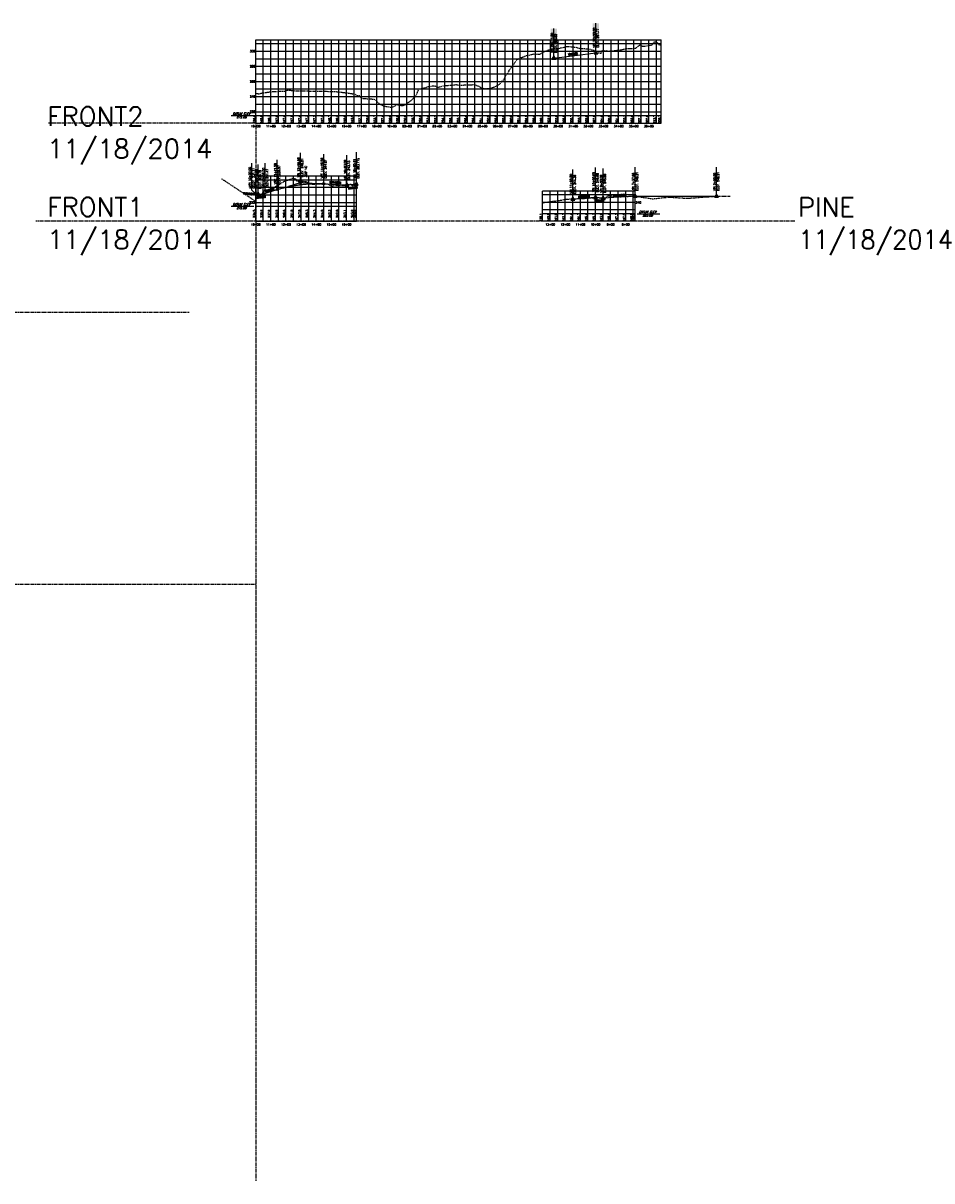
# Model space of a CAD drawing. Extents: x 114466 to 237039, y 16086 to 93345.
# Tile 67 of 81: x 222998 to 229009, y 27990 to 35646. Entities that reach past the tile are written whole.
import ezdxf
from ezdxf.enums import TextEntityAlignment as Align

# ---------------------------------------------------------------- set-up
doc = ezdxf.new("R2010")
doc.units = 0
doc.header["$LTSCALE"] = 50
doc.header["$MEASUREMENT"] = 0
doc.linetypes.add('HIDDEN_050%', pattern=[0.1875, 0.125, -0.0625])
doc.layers.get('0').update_dxf_attribs({"color": 1})
doc.layers.add('_CAB-PROF-TXT', color=31, linetype='HIDDEN_050%', plot=False)
for name, color, linetype in [('FRONT1-PBASE', 7, 'Continuous'), ('FRONT1-PEGC', 1, 'HIDDEN_050%'), ('FRONT1-PEGCT', 7, 'Continuous'), ('FRONT1-PFGC', 4, 'Continuous'), ('FRONT1-PFGCT', 5, 'Continuous'), ('FRONT1-PFGCT-B', 3, 'Continuous'), ('FRONT1-PGRID', 251, 'Continuous'), ('FRONT1-PGRIDT', 7, 'Continuous'), ('FRONT1-PVGRID', 7, 'Continuous'), ('FRONT2-PBASE', 101, 'Continuous'), ('FRONT2-PEGC', 1, 'HIDDEN_050%'), ('FRONT2-PEGCT', 101, 'Continuous'), ('FRONT2-PFGC', 4, 'Continuous'), ('FRONT2-PFGCT', 5, 'Continuous'), ('FRONT2-PFGCT-B', 3, 'Continuous'), ('FRONT2-PGRID', 251, 'Continuous'), ('FRONT2-PGRIDT', 101, 'Continuous'), ('FRONT2-PVGRID', 7, 'Continuous'), ('PINE-PBASE', 7, 'Continuous'), ('PINE-PEGC', 1, 'HIDDEN_050%'), ('PINE-PEGCT', 7, 'Continuous'), ('PINE-PFGC', 4, 'Continuous'), ('PINE-PFGCT', 15, 'Continuous'), ('PINE-PFGCT-B', 3, 'Continuous'), ('PINE-PGRID', 251, 'Continuous'), ('PINE-PGRIDT', 7, 'Continuous'), ('PINE-PVGRID', 7, 'Continuous')]:
    doc.layers.add(name, color=color, linetype=linetype)
doc.styles.add('C10O', font='complex', dxfattribs={"oblique": 20, "height": 4.167})
doc.styles.add('L140', font='ROMANSM.shx', dxfattribs={"height": 14})

# ---------------------------------------------------------------- blocks, each defined once
blk = doc.blocks.new('datum')
blk.add_line((-1.625, 0), (-0.125, 0))
at = {"style": 'C10O', "oblique": 20}
blk.add_text('DATUM ELEV', height=0.1389, dxfattribs=at).set_placement((-0.9375, 0.05), align=Align.CENTER)
blk.add_attdef('DATUM', text='', height=0.1389, dxfattribs=at).set_placement((-0.9375, -0.18889), align=Align.CENTER)
blk = doc.blocks.new('crv_tri')
for points in [[(0.125, -0.072), (0, 0.144), (-0.125, -0.072)], [(-0.125, -0.072), (0.125, -0.072), (0, 0.144)]]:
    blk.add_hatch(color=155).paths.add_polyline_path(points)
for p, q in [((0, 0.144), (-0.125, -0.072)), ((0.125, -0.072), (0, 0.144)), ((-0.125, -0.072), (0.125, -0.072))]:
    blk.add_line(p, q)
at = {"flags": 128}
for points in [[(0, 0.144), (-0.125, -0.072), (0.125, -0.072)], [(-0.125, -0.072), (0.125, -0.072), (0, 0.144)]]:
    blk.add_lwpolyline(points, close=True, dxfattribs=at)
blk.add_circle((0, 0), 0.025)
blk.add_circle((0, 0), 0.025)
blk.add_circle((0, 0), 0.025)
blk = doc.blocks.new('CRV_CIR')
at = {"color": 155, "const_width": 0.063, "flags": 128}
blk.add_lwpolyline([(-0.0315, 0, 1), (0.0315, 0, 1)], format="xyb", close=True, dxfattribs=at)
for radius in [0.07, 0.0187]:
    blk.add_circle((0, 0), radius)

msp = doc.modelspace()

# ---------------------------------------------------------------- linework, layer by layer
at = {"layer": '_CAB-PROF-TXT'}
for p, q in [((224536.91574, 35037.63578), (224536.91574, 27990.0786)), ((224536.91574, 34985.7308), (223165.33261, 34985.7308)), ((224536.91574, 34466.2808), (224310.09084, 34617.23873)), ((226880.95209, 34335.7308), (223081.63477, 34335.7308)), ((224536.91574, 34335.7308), (223165.33261, 34335.7308)), ((228103.40318, 34335.7308), (227046.80484, 34335.7308)), ((221314.3069, 33735.7308), (224098.05388, 33735.7308)), ((221314.3069, 31935.7308), (224536.91574, 31935.7308))]:
    msp.add_line(p, q, dxfattribs=at)
at = {"layer": 'FRONT1-PBASE'}
for p, q in [((224536.91574, 34335.7308), (224536.91574, 34435.7308)), ((224536.91574, 34435.7308), (225202.52328, 34435.7308)), ((224586.91574, 34335.7308), (224586.91574, 34435.7308)), ((224636.91574, 34335.7308), (224636.91574, 34435.7308)), ((224686.91574, 34335.7308), (224686.91574, 34435.7308)), ((224736.91574, 34335.7308), (224736.91574, 34435.7308)), ((224786.91574, 34335.7308), (224786.91574, 34435.7308)), ((224836.91574, 34335.7308), (224836.91574, 34435.7308)), ((224886.91574, 34335.7308), (224886.91574, 34435.7308)), ((224936.91574, 34335.7308), (224936.91574, 34435.7308)), ((224986.91574, 34335.7308), (224986.91574, 34435.7308)), ((225036.91574, 34335.7308), (225036.91574, 34435.7308)), ((225086.91574, 34335.7308), (225086.91574, 34435.7308)), ((225136.91574, 34335.7308), (225136.91574, 34435.7308)), ((225186.91574, 34335.7308), (225186.91574, 34435.7308)), ((225202.52328, 34335.7308), (225202.52328, 34435.7308)), ((224536.91574, 34335.7308), (225202.52328, 34335.7308))]:
    msp.add_line(p, q, dxfattribs=at)
at = {"layer": 'FRONT1-PEGC', "flags": 128}
msp.add_lwpolyline([(224536.91574, 34533.28216), (224540.3294, 34532.45246), (224542.03653, 34529.89087), (224552.08838, 34510.48125), (224556.61525, 34510.64905), (224560.35652, 34511.13012), (224581.06557, 34513.1724), (224598.83287, 34519.74107), (224599.87872, 34520.14944), (224601.49946, 34520.96604), (224627.63849, 34547.45039), (224635.5415, 34549.43483), (224654.07753, 34559.19041), (224680.63319, 34571.27541), (224696.39483, 34581.27264), (224723.15803, 34597.9681), (224729.43871, 34601.89779), (224731.92215, 34602.23519), (224746.59735, 34607.09658), (224778.16777, 34619.86593), (224796.77285, 34617.62589), (224797.36924, 34617.72266), (224797.84409, 34617.07247), (224807.4419, 34603.79888), (224810.85799, 34602.85253), (224823.66497, 34600.43366), (224830.56389, 34600.00306), (224842.89975, 34599.84456), (224856.85592, 34600.124), (224870.4801, 34597.88476), (224874.56098, 34597.45182), (224885.3118, 34588.21055), (224886.00688, 34587.54241), (224895.76912, 34584.65582), (224904.02728, 34582.44489), (224924.03247, 34581.16646), (224927.9652, 34581.27013), (224947.86945, 34583.43879), (224964.26505, 34583.95223), (225008.1651, 34583.64738), (225011.22168, 34583.45188), (225015.37338, 34581.22488), (225026.16032, 34575.06383), (225029.43475, 34572.54858), (225046.74032, 34570.26941), (225049.20064, 34570.75965), (225074.68108, 34573.29372), (225084.38699, 34573.51633), (225116.15833, 34573.3121), (225126.1509, 34573.16818), (225152.11044, 34580.0389), (225165.90383, 34581.22766), (225166.77889, 34581.13009), (225172.45121, 34572.14176), (225172.74731, 34571.53909), (225176.59183, 34572.27453), (225176.59526, 34572.27358), (225177.33046, 34572.89669), (225185.80215, 34580.0542), (225186.13096, 34580.31034), (225186.71092, 34580.40905), (225199.37594, 34583.00316), (225202.52228, 34582.64064)], dxfattribs=at)
at = {"layer": 'FRONT1-PFGC'}
for p, q in [((224586.91574, 34518.0808), (224678.50068, 34545.55628)), ((224986.50068, 34584.05628), (225139.91574, 34576.38553)), ((225139.91574, 34576.38553), (225202.52328, 34582.64628)), ((224536.91574, 34516.2808), (224552.91574, 34514.6808)), ((224552.91574, 34514.6808), (224586.91574, 34518.0808))]:
    msp.add_line(p, q, dxfattribs=at)
msp.add_lwpolyline([(224678.50068, 34545.55628), (224683.31318, 34546.98687), (224688.12568, 34548.39114), (224692.93818, 34549.7691), (224697.75068, 34551.12073), (224702.56318, 34552.44605), (224707.37568, 34553.74505), (224712.18818, 34555.01773), (224717.00068, 34556.26409), (224721.81318, 34557.48414), (224726.62568, 34558.67786), (224731.43818, 34559.84527), (224736.25068, 34560.98636), (224741.06318, 34562.10113), (224745.87568, 34563.18958), (224750.68818, 34564.25171), (224755.50068, 34565.28753), (224760.31318, 34566.29703), (224765.12568, 34567.28021), (224769.93818, 34568.23707), (224774.75068, 34569.16761), (224779.56318, 34570.07183), (224784.37568, 34570.94974), (224789.18818, 34571.80132), (224794.00068, 34572.62659), (224798.81318, 34573.42554), (224803.62568, 34574.19817), (224808.43818, 34574.94449), (224813.25068, 34575.66448), (224818.06318, 34576.35816), (224822.87568, 34577.02552), (224827.68818, 34577.66656), (224832.50068, 34578.28128), (224837.31318, 34578.86968), (224842.12568, 34579.43177), (224846.93818, 34579.96754), (224851.75068, 34580.47698), (224856.56318, 34580.96011), (224861.37568, 34581.41692), (224866.18818, 34581.84742), (224871.00068, 34582.25159), (224875.81318, 34582.62945), (224880.62568, 34582.98099), (224885.43818, 34583.30621), (224890.25068, 34583.60511), (224895.06318, 34583.87769), (224899.87568, 34584.12396), (224904.68818, 34584.3439), (224909.50068, 34584.53753), (224914.31318, 34584.70484), (224919.12568, 34584.84583), (224923.93818, 34584.9605), (224928.75068, 34585.04886), (224933.56318, 34585.11089), (224938.37568, 34585.14661), (224943.18818, 34585.15601), (224948.00068, 34585.13909), (224952.81318, 34585.09586), (224957.62568, 34585.0263), (224962.43818, 34584.93043), (224967.25068, 34584.80823), (224972.06318, 34584.65972), (224976.87568, 34584.48489), (224981.68818, 34584.28375), (224986.50068, 34584.05628)], dxfattribs=at)
at = {"layer": 'FRONT1-PFGCT'}
for p, q in [((224832.50068, 34591.75628), (224832.50068, 34788.25628)), ((224986.50068, 34584.05628), (224986.50068, 34780.55628)), ((225139.91574, 34576.38553), (225139.91574, 34772.88553)), ((225202.52328, 34582.64628), (225202.52328, 34793.92817)), ((224552.91574, 34514.6808), (224552.91574, 34711.1808)), ((224678.50068, 34545.55628), (224678.50068, 34742.05628))]:
    msp.add_line(p, q, dxfattribs=at)
for points in [[(224536.91574, 34516.2808), (224509.9632, 34542.3335), (224509.9632, 34720.79287)], [(224586.91574, 34518.0808), (224600.05717, 34549.02498), (224600.05717, 34719.16232)]]:
    msp.add_lwpolyline(points, dxfattribs=at)
at = {"layer": 'FRONT1-PFGCT', "color": 155}
for points in [[(224451.43374, 34513.23866), (224453.10717, 34529.95511), (224530.50519, 34505.32305), (224532.17862, 34522.0395)], [(224600.00177, 34525.76466), (224595.17412, 34541.85608), (224663.34577, 34544.76877), (224658.51811, 34560.86019)], [(225023.70427, 34585.80356), (225024.54447, 34602.58253), (225103.07149, 34581.82928), (225103.91169, 34598.60825)], [(225147.20497, 34545.19954), (225145.53154, 34561.91599), (225213.0094, 34551.78703), (225211.33597, 34568.50348)], [(224539.7954, 34483.75564), (224538.12197, 34500.47209), (224605.59983, 34490.34313), (224603.92639, 34507.05958)]]:
    msp.add_solid(points, dxfattribs=at)
at = {"layer": 'FRONT1-PFGCT-B'}
for p, q in [((224755.50068, 34568.65628), (224832.50068, 34591.75628)), ((224832.50068, 34591.75628), (224909.50068, 34587.90628))]:
    msp.add_line(p, q, dxfattribs=at)
at = {"layer": 'FRONT1-PGRID'}
for p, q in [((224536.91574, 34435.7308), (224536.91574, 34635.7308)), ((224536.91574, 34635.7308), (225202.52328, 34635.7308)), ((224536.91574, 34610.7308), (225202.52328, 34610.7308)), ((224586.91574, 34435.7308), (224586.91574, 34635.7308)), ((224636.91574, 34435.7308), (224636.91574, 34635.7308)), ((224686.91574, 34435.7308), (224686.91574, 34635.7308)), ((224736.91574, 34435.7308), (224736.91574, 34635.7308)), ((224786.91574, 34435.7308), (224786.91574, 34635.7308)), ((224836.91574, 34435.7308), (224836.91574, 34635.7308)), ((224886.91574, 34435.7308), (224886.91574, 34635.7308)), ((224936.91574, 34435.7308), (224936.91574, 34635.7308)), ((224986.91574, 34435.7308), (224986.91574, 34635.7308)), ((225036.91574, 34435.7308), (225036.91574, 34635.7308)), ((225086.91574, 34435.7308), (225086.91574, 34635.7308)), ((225136.91574, 34435.7308), (225136.91574, 34635.7308)), ((225186.91574, 34435.7308), (225186.91574, 34635.7308)), ((225202.52328, 34435.7308), (225202.52328, 34635.7308)), ((224536.91574, 34560.7308), (225202.52328, 34560.7308)), ((224536.91574, 34510.7308), (225202.52328, 34510.7308)), ((224536.91574, 34460.7308), (225202.52328, 34460.7308))]:
    msp.add_line(p, q, dxfattribs=at)
at = {"layer": 'FRONT1-PVGRID'}
for p, q in [((224786.91574, 34435.7308), (224786.91574, 34618.81268)), ((224536.91574, 34435.7308), (224536.91574, 34533.28216)), ((224636.91574, 34435.7308), (224636.91574, 34550.15809)), ((224686.91574, 34435.7308), (224686.91574, 34575.26028)), ((224736.91574, 34435.7308), (224736.91574, 34603.88939)), ((224836.91574, 34435.7308), (224836.91574, 34599.92144)), ((224886.91574, 34435.7308), (224886.91574, 34587.27367)), ((224936.91574, 34435.7308), (224936.91574, 34582.24533)), ((224986.91574, 34435.7308), (224986.91574, 34583.79494)), ((225036.91574, 34435.7308), (225036.91574, 34571.56333)), ((225086.91574, 34435.7308), (225086.91574, 34573.50008)), ((225136.91574, 34435.7308), (225136.91574, 34576.01731)), ((225186.91574, 34435.7308), (225186.91574, 34580.451)), ((225202.52328, 34435.7308), (225202.52328, 34582.64628)), ((224586.91574, 34435.7308), (224586.91574, 34515.33524))]:
    msp.add_line(p, q, dxfattribs=at)
at = {"layer": 'FRONT2-PBASE'}
for p, q in [((224536.91574, 34985.7308), (224536.91574, 35035.7308)), ((224536.91574, 35035.7308), (227218.18886, 35035.7308)), ((224586.91574, 34985.7308), (224586.91574, 35035.7308)), ((224636.91574, 34985.7308), (224636.91574, 35035.7308)), ((224686.91574, 34985.7308), (224686.91574, 35035.7308)), ((224736.91574, 34985.7308), (224736.91574, 35035.7308)), ((224786.91574, 34985.7308), (224786.91574, 35035.7308)), ((224836.91574, 34985.7308), (224836.91574, 35035.7308)), ((224886.91574, 34985.7308), (224886.91574, 35035.7308)), ((224936.91574, 34985.7308), (224936.91574, 35035.7308)), ((224986.91574, 34985.7308), (224986.91574, 35035.7308)), ((225036.91574, 34985.7308), (225036.91574, 35035.7308)), ((225086.91574, 34985.7308), (225086.91574, 35035.7308)), ((225136.91574, 34985.7308), (225136.91574, 35035.7308)), ((225186.91574, 34985.7308), (225186.91574, 35035.7308)), ((225236.91574, 34985.7308), (225236.91574, 35035.7308)), ((225286.91574, 34985.7308), (225286.91574, 35035.7308)), ((225336.91574, 34985.7308), (225336.91574, 35035.7308)), ((225386.91574, 34985.7308), (225386.91574, 35035.7308)), ((225436.91574, 34985.7308), (225436.91574, 35035.7308)), ((225486.91574, 34985.7308), (225486.91574, 35035.7308)), ((225536.91574, 34985.7308), (225536.91574, 35035.7308)), ((225586.91574, 34985.7308), (225586.91574, 35035.7308)), ((225636.91574, 34985.7308), (225636.91574, 35035.7308)), ((225686.91574, 34985.7308), (225686.91574, 35035.7308)), ((225736.91574, 34985.7308), (225736.91574, 35035.7308)), ((225786.91574, 34985.7308), (225786.91574, 35035.7308)), ((225836.91574, 34985.7308), (225836.91574, 35035.7308)), ((225886.91574, 34985.7308), (225886.91574, 35035.7308)), ((225936.91574, 34985.7308), (225936.91574, 35035.7308)), ((225986.91574, 34985.7308), (225986.91574, 35035.7308)), ((226036.91574, 34985.7308), (226036.91574, 35035.7308)), ((226086.91574, 34985.7308), (226086.91574, 35035.7308)), ((226136.91574, 34985.7308), (226136.91574, 35035.7308)), ((226186.91574, 34985.7308), (226186.91574, 35035.7308)), ((226236.91574, 34985.7308), (226236.91574, 35035.7308)), ((226286.91574, 34985.7308), (226286.91574, 35035.7308)), ((226336.91574, 34985.7308), (226336.91574, 35035.7308)), ((226386.91574, 34985.7308), (226386.91574, 35035.7308)), ((226436.91574, 34985.7308), (226436.91574, 35035.7308)), ((226486.91574, 34985.7308), (226486.91574, 35035.7308)), ((226536.91574, 34985.7308), (226536.91574, 35035.7308)), ((226586.91574, 34985.7308), (226586.91574, 35035.7308)), ((226636.91574, 34985.7308), (226636.91574, 35035.7308)), ((226686.91574, 34985.7308), (226686.91574, 35035.7308)), ((226736.91574, 34985.7308), (226736.91574, 35035.7308)), ((226786.91574, 34985.7308), (226786.91574, 35035.7308)), ((226836.91574, 34985.7308), (226836.91574, 35035.7308)), ((226886.91574, 34985.7308), (226886.91574, 35035.7308)), ((226936.91574, 34985.7308), (226936.91574, 35035.7308)), ((226986.91574, 34985.7308), (226986.91574, 35035.7308)), ((227036.91574, 34985.7308), (227036.91574, 35035.7308)), ((227086.91574, 34985.7308), (227086.91574, 35035.7308)), ((227136.91574, 34985.7308), (227136.91574, 35035.7308)), ((227186.91574, 34985.7308), (227186.91574, 35035.7308)), ((227218.18886, 34985.7308), (227218.18886, 35035.7308)), ((224536.91574, 34985.7308), (227218.18886, 34985.7308))]:
    msp.add_line(p, q, dxfattribs=at)
at = {"layer": 'FRONT2-PEGC', "flags": 128}
msp.add_lwpolyline([(224536.91574, 35182.64064), (224547.20221, 35181.45541), (224550.36461, 35181.0328), (224554.4322, 35176.9274), (224555.58675, 35176.14094), (224560.37533, 35179.49506), (224570.15689, 35181.87229), (224577.04907, 35183.48187), (224581.3411, 35184.91755), (224606.8063, 35188.45268), (224612.78093, 35189.20991), (224647.41769, 35193.48623), (224651.766, 35193.95238), (224656.6181, 35193.73395), (224689.61452, 35195.79545), (224698.2286, 35195.74991), (224728.76334, 35195.49099), (224732.83151, 35195.36659), (224733.95077, 35195.55804), (224734.5937, 35195.80681), (224736.97988, 35197.59185), (224744.35878, 35203.05431), (224746.35244, 35203.07216), (224764.96211, 35202.10725), (224766.83889, 35202.04595), (224767.17321, 35201.99995), (224767.53075, 35201.96526), (224794.57872, 35198.58073), (224813.25208, 35198.18799), (224837.3898, 35197.7855), (224859.81729, 35198.11477), (224882.92391, 35197.49425), (224905.36827, 35197.1473), (224918.1173, 35196.8665), (224930.32396, 35196.59765), (224948.76624, 35196.58945), (224968.98027, 35197.32361), (224986.7897, 35196.61737), (225007.99898, 35195.26682), (225021.42456, 35194.50781), (225048.75389, 35194.11635), (225052.31366, 35194.19185), (225078.73746, 35192.57423), (225084.00678, 35192.61633), (225086.27048, 35191.88186), (225124.08868, 35186.67534), (225135.95082, 35185.81404), (225170.31731, 35180.33726), (225175.40239, 35179.63996), (225177.99207, 35179.66142), (225191.83713, 35180.92453), (225193.28894, 35179.67687), (225200.84387, 35169.07391), (225205.23865, 35168.55437), (225206.26269, 35168.60793), (225208.12429, 35168.41196), (225217.79066, 35167.97853), (225218.28499, 35167.94989), (225221.86011, 35166.74526), (225233.2832, 35151.20574), (225234.26288, 35149.63066), (225234.5914, 35149.44112), (225234.97083, 35149.55737), (225236.1402, 35149.50386), (225264.02389, 35146.81195), (225278.23417, 35145.58526), (225300.99725, 35144.68845), (225302.10276, 35144.70366), (225319.57163, 35142.47081), (225326.68525, 35140.33501), (225334.63362, 35131.81163), (225338.70102, 35127.42661), (225357.20462, 35110.52297), (225366.50821, 35104.95747), (225384.57908, 35098.04985), (225393.82321, 35096.05663), (225426.05677, 35091.42351), (225435.50023, 35090.43691), (225443.47349, 35093.07452), (225471.65492, 35105.38389), (225479.45917, 35106.2781), (225505.47378, 35100.78023), (225512.5409, 35102.50039), (225512.54465, 35102.50039), (225515.35522, 35103.19721), (225533.50495, 35110.49026), (225552.05926, 35126.927), (225559.68739, 35131.59257), (225566.94368, 35137.38326), (225583.47322, 35151.24605), (225595.65888, 35162.22254), (225605.36601, 35185.34746), (225615.88984, 35210.2565), (225625.6655, 35212.02065), (225629.98881, 35212.32607), (225637.55408, 35214.95929), (225650.04034, 35217.34634), (225655.25935, 35218.13067), (225658.0217, 35217.59938), (225664.00086, 35221.16578), (225666.16046, 35221.77849), (225673.45919, 35224.22938), (225678.20994, 35226.1859), (225683.22802, 35227.08974), (225690.45193, 35227.92796), (225690.45568, 35227.92796), (225690.94241, 35227.98226), (225698.58786, 35230.11604), (225714.6662, 35231.88578), (225719.82049, 35231.06257), (225726.72096, 35230.02473), (225729.34162, 35226.64313), (225734.03421, 35221.95193), (225738.5728, 35221.79084), (225742.0093, 35222.10549), (225744.10216, 35222.6176), (225776.29028, 35231.08375), (225780.44675, 35231.42061), (225782.11271, 35231.72007), (225785.13133, 35232.05957), (225821.24466, 35235.42808), (225824.62914, 35235.68325), (225829.50187, 35235.20596), (225862.05829, 35239.52673), (225868.36296, 35238.81072), (225868.3667, 35238.81072), (225894.77923, 35235.27877), (225913.67221, 35237.36686), (225939.39054, 35237.67641), (225941.2347, 35237.54164), (225946.63675, 35237.14687), (225973.8085, 35239.40415), (225981.11815, 35238.57037), (225988.77262, 35237.69728), (226014.43605, 35228.02539), (226021.17326, 35222.52404), (226024.22398, 35220.03295), (226046.18259, 35213.78485), (226046.27398, 35213.7765), (226046.27773, 35213.7765), (226054.15617, 35212.81349), (226077.35599, 35213.54175), (226098.24538, 35217.74597), (226118.52669, 35225.40313), (226128.13209, 35231.17422), (226151.54554, 35243.02225), (226164.25204, 35261.8639), (226182.73537, 35279.86129), (226190.82888, 35299.60238), (226205.08585, 35318.36057), (226220.09645, 35343.50928), (226224.18501, 35348.81433), (226224.18876, 35348.81433), (226232.29401, 35359.45123), (226234.78465, 35362.02726), (226263.28599, 35402.56757), (226274.34571, 35409.72636), (226293.44022, 35418.69096), (226304.07253, 35422.02798), (226306.04548, 35422.79546), (226306.04584, 35422.79546), (226328.56226, 35431.54886), (226370.88462, 35440.84186), (226379.2548, 35442.47987), (226384.99034, 35443.12838), (226413.18299, 35440.69867), (226419.5333, 35442.64877), (226450.54025, 35459.87366), (226484.53452, 35472.60452), (226492.2014, 35474.107), (226536.36123, 35478.88332), (226540.33891, 35479.08768), (226541.78501, 35479.30825), (226547.63908, 35481.07518), (226591.36009, 35490.68214), (226601.47078, 35492.43947), (226637.67813, 35489.12954), (226665.2022, 35483.95816), (226674.60219, 35481.36302), (226681.71502, 35479.35793), (226704.74872, 35478.56884), (226729.06656, 35476.19149), (226740.4201, 35474.42072), (226751.75632, 35473.22906), (226775.6521, 35466.08645), (226778.2485, 35465.19745), (226785.11349, 35452.74313), (226787.04887, 35449.3548), (226787.26738, 35449.32409), (226790.70015, 35449.55143), (226791.58427, 35449.57689), (226801.88235, 35449.06208), (226813.11756, 35448.91383), (226813.61614, 35448.87756), (226815.95586, 35448.18386), (226821.44309, 35447.28923), (226825.21149, 35457.50152), (226829.8191, 35467.43173), (226831.52167, 35465.79632), (226835.97037, 35465.63127), (226849.21975, 35465.97937), (226869.93934, 35461.04311), (226876.50796, 35461.25645), (226886.42424, 35463.5275), (226897.07018, 35462.50286), (226906.66015, 35464.67362), (226935.43327, 35467.237), (226950.46719, 35469.06705), (226956.15726, 35470.464), (226990.90894, 35477.99754), (227033.05038, 35478.4526), (227037.58796, 35478.84538), (227049.74011, 35480.78737), (227049.8818, 35480.82567), (227050.05372, 35480.88657), (227078.08026, 35502.00857), (227079.41316, 35502.83047), (227089.78428, 35495.01412), (227110.11222, 35494.26383), (227123.78437, 35496.30927), (227128.87328, 35497.04285), (227149.10351, 35500.9181), (227155.40034, 35499.5958), (227159.22441, 35505.08775), (227169.42752, 35520.79142), (227176.54621, 35522.36911), (227188.18253, 35524.41106), (227188.926, 35524.34279), (227200.17067, 35509.77373), (227205.42359, 35501.37378), (227210.70884, 35501.77241), (227218.18786, 35501.26668)], dxfattribs=at)
at = {"layer": 'FRONT2-PFGC'}
msp.add_line((226508.71574, 35414.81288), (226786.91574, 35449.58788), dxfattribs=at)
at = {"layer": 'FRONT2-PFGCT'}
for p, q in [((226508.71574, 35414.81288), (226508.71574, 35611.31288)), ((226786.91574, 35449.58788), (226786.91574, 35646.08788))]:
    msp.add_line(p, q, dxfattribs=at)
at = {"layer": 'FRONT2-PFGCT', "color": 155}
for points in [[(226529.11574, 35450.41288), (226488.31574, 35450.41288), (226529.11574, 35609.21288), (226488.31574, 35609.21288)], [(226807.31574, 35485.18788), (226766.51574, 35485.18788), (226807.31574, 35643.98788), (226766.51574, 35643.98788)], [(226602.70492, 35430.1847), (226600.61871, 35446.85467), (226668.32637, 35438.39706), (226666.24017, 35455.06703)]]:
    msp.add_solid(points, dxfattribs=at)
at = {"layer": 'FRONT2-PGRID'}
for p, q in [((224536.91574, 35035.7308), (224536.91574, 35535.7308)), ((224536.91574, 35535.7308), (227218.18886, 35535.7308)), ((224586.91574, 35035.7308), (224586.91574, 35535.7308)), ((224636.91574, 35035.7308), (224636.91574, 35535.7308)), ((224686.91574, 35035.7308), (224686.91574, 35535.7308)), ((224736.91574, 35035.7308), (224736.91574, 35535.7308)), ((224786.91574, 35035.7308), (224786.91574, 35535.7308)), ((224836.91574, 35035.7308), (224836.91574, 35535.7308)), ((224886.91574, 35035.7308), (224886.91574, 35535.7308)), ((224936.91574, 35035.7308), (224936.91574, 35535.7308)), ((224986.91574, 35035.7308), (224986.91574, 35535.7308)), ((225036.91574, 35035.7308), (225036.91574, 35535.7308)), ((225086.91574, 35035.7308), (225086.91574, 35535.7308)), ((225136.91574, 35035.7308), (225136.91574, 35535.7308)), ((225186.91574, 35035.7308), (225186.91574, 35535.7308)), ((225236.91574, 35035.7308), (225236.91574, 35535.7308)), ((225286.91574, 35035.7308), (225286.91574, 35535.7308)), ((225336.91574, 35035.7308), (225336.91574, 35535.7308)), ((225386.91574, 35035.7308), (225386.91574, 35535.7308)), ((225436.91574, 35035.7308), (225436.91574, 35535.7308)), ((225486.91574, 35035.7308), (225486.91574, 35535.7308)), ((225536.91574, 35035.7308), (225536.91574, 35535.7308)), ((225586.91574, 35035.7308), (225586.91574, 35535.7308)), ((225636.91574, 35035.7308), (225636.91574, 35535.7308)), ((225686.91574, 35035.7308), (225686.91574, 35535.7308)), ((225736.91574, 35035.7308), (225736.91574, 35535.7308)), ((225786.91574, 35035.7308), (225786.91574, 35535.7308)), ((225836.91574, 35035.7308), (225836.91574, 35535.7308)), ((225886.91574, 35035.7308), (225886.91574, 35535.7308)), ((225936.91574, 35035.7308), (225936.91574, 35535.7308)), ((225986.91574, 35035.7308), (225986.91574, 35535.7308)), ((226036.91574, 35035.7308), (226036.91574, 35535.7308)), ((226086.91574, 35035.7308), (226086.91574, 35535.7308)), ((226136.91574, 35035.7308), (226136.91574, 35535.7308)), ((226186.91574, 35035.7308), (226186.91574, 35535.7308)), ((226236.91574, 35035.7308), (226236.91574, 35535.7308)), ((226286.91574, 35035.7308), (226286.91574, 35535.7308)), ((226336.91574, 35035.7308), (226336.91574, 35535.7308)), ((226386.91574, 35035.7308), (226386.91574, 35535.7308)), ((226436.91574, 35035.7308), (226436.91574, 35535.7308)), ((226486.91574, 35035.7308), (226486.91574, 35535.7308)), ((226536.91574, 35035.7308), (226536.91574, 35535.7308)), ((226586.91574, 35035.7308), (226586.91574, 35535.7308)), ((226636.91574, 35035.7308), (226636.91574, 35535.7308)), ((226686.91574, 35035.7308), (226686.91574, 35535.7308)), ((226736.91574, 35035.7308), (226736.91574, 35535.7308)), ((226786.91574, 35035.7308), (226786.91574, 35535.7308)), ((226836.91574, 35035.7308), (226836.91574, 35535.7308)), ((226886.91574, 35035.7308), (226886.91574, 35535.7308)), ((226936.91574, 35035.7308), (226936.91574, 35535.7308)), ((226986.91574, 35035.7308), (226986.91574, 35535.7308)), ((227036.91574, 35035.7308), (227036.91574, 35535.7308)), ((227086.91574, 35035.7308), (227086.91574, 35535.7308)), ((227136.91574, 35035.7308), (227136.91574, 35535.7308)), ((227186.91574, 35035.7308), (227186.91574, 35535.7308)), ((227218.18886, 35035.7308), (227218.18886, 35535.7308)), ((224536.91574, 35510.7308), (227218.18886, 35510.7308)), ((224536.91574, 35460.7308), (227218.18886, 35460.7308)), ((224536.91574, 35410.7308), (227218.18886, 35410.7308)), ((224536.91574, 35360.7308), (227218.18886, 35360.7308)), ((224536.91574, 35310.7308), (227218.18886, 35310.7308)), ((224536.91574, 35260.7308), (227218.18886, 35260.7308)), ((224536.91574, 35210.7308), (227218.18886, 35210.7308)), ((224536.91574, 35160.7308), (227218.18886, 35160.7308)), ((224536.91574, 35110.7308), (227218.18886, 35110.7308)), ((224536.91574, 35060.7308), (227218.18886, 35060.7308))]:
    msp.add_line(p, q, dxfattribs=at)
at = {"layer": 'FRONT2-PVGRID'}
for p, q in [((227186.91574, 35035.7308), (227186.91574, 35524.18876)), ((226436.91574, 35035.7308), (226436.91574, 35452.30501)), ((226486.91574, 35035.7308), (226486.91574, 35473.07116)), ((226536.91574, 35035.7308), (226536.91574, 35478.91181)), ((226586.91574, 35035.7308), (226586.91574, 35489.70556)), ((226636.91574, 35035.7308), (226636.91574, 35489.19923)), ((226686.91574, 35035.7308), (226686.91574, 35479.17976)), ((226736.91574, 35035.7308), (226736.91574, 35474.96728)), ((226786.91574, 35035.7308), (226786.91574, 35449.58788)), ((226836.91574, 35035.7308), (226836.91574, 35465.65611)), ((226886.91574, 35035.7308), (226886.91574, 35463.4802)), ((226936.91574, 35035.7308), (226936.91574, 35467.41746)), ((226986.91574, 35035.7308), (226986.91574, 35477.13189)), ((227036.91574, 35035.7308), (227036.91574, 35478.78719)), ((227086.91574, 35035.7308), (227086.91574, 35497.17604)), ((227136.91574, 35035.7308), (227136.91574, 35498.58344)), ((227218.18886, 35035.7308), (227218.18886, 35501.26999)), ((226286.91574, 35035.7308), (226286.91574, 35415.62781)), ((226336.91574, 35035.7308), (226336.91574, 35433.38308)), ((226386.91574, 35035.7308), (226386.91574, 35442.96245)), ((226236.91574, 35035.7308), (226236.91574, 35365.05852)), ((225686.91574, 35035.7308), (225686.91574, 35227.51764)), ((225736.91574, 35035.7308), (225736.91574, 35221.84966)), ((225786.91574, 35035.7308), (225786.91574, 35232.22601)), ((225836.91574, 35035.7308), (225836.91574, 35236.1899)), ((225886.91574, 35035.7308), (225886.91574, 35236.33029)), ((225936.91574, 35035.7308), (225936.91574, 35237.64662)), ((225986.91574, 35035.7308), (225986.91574, 35237.90908)), ((226136.91574, 35035.7308), (226136.91574, 35235.61905)), ((226186.91574, 35035.7308), (226186.91574, 35290.05773)), ((224536.91574, 35035.7308), (224536.91574, 35182.64064)), ((224586.91574, 35035.7308), (224586.91574, 35185.69143)), ((224636.91574, 35035.7308), (224636.91574, 35192.18964)), ((224686.91574, 35035.7308), (224686.91574, 35195.62684)), ((224736.91574, 35035.7308), (224736.91574, 35197.54387)), ((224786.91574, 35035.7308), (224786.91574, 35199.53961)), ((224836.91574, 35035.7308), (224836.91574, 35197.79341)), ((224886.91574, 35035.7308), (224886.91574, 35197.43255)), ((224936.91574, 35035.7308), (224936.91574, 35196.59472)), ((224986.91574, 35035.7308), (224986.91574, 35196.60935)), ((225036.91574, 35035.7308), (225036.91574, 35194.28592)), ((225086.91574, 35035.7308), (225086.91574, 35191.79302)), ((225136.91574, 35035.7308), (225136.91574, 35185.66027)), ((225186.91574, 35035.7308), (225186.91574, 35180.47554)), ((225236.91574, 35035.7308), (225236.91574, 35149.42899)), ((225286.91574, 35035.7308), (225286.91574, 35145.24323)), ((225586.91574, 35035.7308), (225586.91574, 35154.34697)), ((225636.91574, 35035.7308), (225636.91574, 35214.73711)), ((226036.91574, 35035.7308), (226036.91574, 35216.42164)), ((226086.91574, 35035.7308), (226086.91574, 35215.46575)), ((225336.91574, 35035.7308), (225336.91574, 35129.35131)), ((225386.91574, 35035.7308), (225386.91574, 35097.54602)), ((225436.91574, 35035.7308), (225436.91574, 35090.90517)), ((225486.91574, 35035.7308), (225486.91574, 35104.70224)), ((225536.91574, 35035.7308), (225536.91574, 35113.51178))]:
    msp.add_line(p, q, dxfattribs=at)
at = {"layer": 'PINE-PBASE'}
for p, q in [((226434.46557, 34335.7308), (226434.46557, 34385.7308)), ((227046.80484, 34385.7308), (226434.46557, 34385.7308)), ((226434.46657, 34335.7308), (226434.46657, 34385.7308)), ((226484.46657, 34335.7308), (226484.46657, 34385.7308)), ((226534.46657, 34335.7308), (226534.46657, 34385.7308)), ((226584.46657, 34335.7308), (226584.46657, 34385.7308)), ((226634.46657, 34335.7308), (226634.46657, 34385.7308)), ((226684.46657, 34335.7308), (226684.46657, 34385.7308)), ((226734.46657, 34335.7308), (226734.46657, 34385.7308)), ((226784.46657, 34335.7308), (226784.46657, 34385.7308)), ((226834.46657, 34335.7308), (226834.46657, 34385.7308)), ((226884.46657, 34335.7308), (226884.46657, 34385.7308)), ((226934.46657, 34335.7308), (226934.46657, 34385.7308)), ((226984.46657, 34335.7308), (226984.46657, 34385.7308)), ((227034.46657, 34335.7308), (227034.46657, 34385.7308)), ((227046.80484, 34335.7308), (227046.80484, 34385.7308)), ((227046.80484, 34335.7308), (226434.46557, 34335.7308))]:
    msp.add_line(p, q, dxfattribs=at)
at = {"layer": 'PINE-PEGC', "flags": 128}
msp.add_lwpolyline([(227046.80484, 34501.75943), (227037.50607, 34501.15088), (226998.79657, 34498.3912), (226988.77542, 34498.77994), (226950.7873, 34496.02458), (226923.10509, 34497.91692), (226914.37966, 34498.38114), (226894.65709, 34500.14752), (226889.42903, 34502.33205), (226885.8204, 34502.51162), (226866.78304, 34502.65463), (226858.75041, 34502.13952), (226846.77345, 34480.90255), (226843.20295, 34475.56164), (226837.34745, 34478.10663), (226836.39385, 34478.45873), (226827.83478, 34486.92893), (226827.10404, 34487.63845), (226819.5461, 34488.80436), (226819.18768, 34488.87771), (226799.4866, 34489.86797), (226798.90852, 34489.89889), (226798.12246, 34489.85089), (226797.76913, 34489.82469), (226797.3091, 34489.8002), (226784.76363, 34489.10305), (226769.93424, 34488.28021), (226756.81828, 34488.20775), (226756.35686, 34488.19395), (226756.16016, 34488.18533), (226752.94174, 34488.1212), (226738.281, 34487.57642), (226737.40675, 34487.69191), (226726.72059, 34486.92738), (226716.71425, 34486.04108), (226713.01029, 34485.37754), (226688.50069, 34484.24998), (226684.25197, 34484.0444), (226653.10992, 34482.91677), (226644.56663, 34482.87643), (226642.36643, 34482.96405), (226619.17114, 34481.62574), (226615.27038, 34481.35868), (226612.96544, 34481.41599), (226606.33596, 34480.89244), (226576.88863, 34478.40401), (226574.81037, 34477.95737), (226566.71613, 34474.8692), (226550.19553, 34472.19703), (226518.70786, 34468.14428), (226501.46473, 34466.13509), (226470.69859, 34461.43272), (226452.73363, 34459.24816), (226434.46657, 34456.45895)], dxfattribs=at)
at = {"layer": 'PINE-PEGC'}
msp.add_lwpolyline([(227046.80484, 34501.75943), (227162.02563, 34484.66037), (227270.99077, 34496.00412), (227387.90145, 34488.06346), (227584.46657, 34501.75943), (227675.07299, 34501.75943)], dxfattribs=at)
at = {"layer": 'PINE-PFGC'}
for p, q in [((226784.46657, 34494.1308), (226634.46657, 34482.50825)), ((226834.46657, 34489.1308), (226784.46657, 34494.1308)), ((227046.80484, 34501.75943), (226834.46657, 34489.1308)), ((227046.80484, 34501.75943), (227584.46657, 34501.75943))]:
    msp.add_line(p, q, dxfattribs=at)
at = {"layer": 'PINE-PFGCT'}
for p, q in [((226784.46657, 34494.1308), (226784.46657, 34690.6308)), ((226834.46657, 34489.1308), (226834.46657, 34685.6308)), ((227046.80484, 34501.75943), (227046.80484, 34694.25943)), ((227584.46657, 34501.75943), (227584.46657, 34694.25943)), ((226634.46657, 34482.50825), (226634.46657, 34679.00825))]:
    msp.add_line(p, q, dxfattribs=at)
at = {"layer": 'PINE-PFGCT', "color": 155}
for points in [[(226669.57387, 34488.83928), (226668.27603, 34505.58908), (226748.80305, 34494.97825), (226747.50522, 34511.72804)], [(226775.92738, 34466.49788), (226777.60082, 34483.21433), (226841.73181, 34459.91039), (226843.40524, 34476.62684)], [(226900.75873, 34496.67983), (226899.76133, 34513.45019), (226980.08522, 34501.3977), (226979.08782, 34518.16807)]]:
    msp.add_solid(points, dxfattribs=at)
at = {"layer": 'PINE-PGRID'}
for p, q in [((226434.46557, 34385.7308), (226434.46557, 34535.7308)), ((227046.80484, 34535.7308), (226434.46557, 34535.7308)), ((226434.46657, 34385.7308), (226434.46657, 34535.7308)), ((226484.46657, 34385.7308), (226484.46657, 34535.7308)), ((226534.46657, 34385.7308), (226534.46657, 34535.7308)), ((226584.46657, 34385.7308), (226584.46657, 34535.7308)), ((226634.46657, 34385.7308), (226634.46657, 34535.7308)), ((226684.46657, 34385.7308), (226684.46657, 34535.7308)), ((226734.46657, 34385.7308), (226734.46657, 34535.7308)), ((226784.46657, 34385.7308), (226784.46657, 34535.7308)), ((226834.46657, 34385.7308), (226834.46657, 34535.7308)), ((226884.46657, 34385.7308), (226884.46657, 34535.7308)), ((226934.46657, 34385.7308), (226934.46657, 34535.7308)), ((226984.46657, 34385.7308), (226984.46657, 34535.7308)), ((227034.46657, 34385.7308), (227034.46657, 34535.7308)), ((227046.80484, 34385.7308), (227046.80484, 34535.7308)), ((227046.80484, 34510.7308), (226434.46557, 34510.7308)), ((227046.80484, 34460.7308), (226434.46557, 34460.7308)), ((227046.80484, 34410.7308), (226434.46557, 34410.7308))]:
    msp.add_line(p, q, dxfattribs=at)
at = {"layer": 'PINE-PVGRID'}
for p, q in [((226434.46657, 34385.7308), (226434.46657, 34456.45895)), ((226484.46657, 34385.7308), (226484.46657, 34463.53705)), ((226534.46657, 34385.7308), (226534.46657, 34470.17257)), ((226584.46657, 34385.7308), (226584.46657, 34479.04438)), ((226634.46657, 34385.7308), (226634.46657, 34482.50825)), ((226684.46657, 34385.7308), (226684.46657, 34484.05478)), ((226734.46657, 34385.7308), (226734.46657, 34487.48156)), ((226784.46657, 34385.7308), (226784.46657, 34489.08657)), ((226834.46657, 34385.7308), (226834.46657, 34480.366)), ((226884.46657, 34385.7308), (226884.46657, 34502.52179)), ((226934.46657, 34385.7308), (226934.46657, 34497.14025)), ((226984.46657, 34385.7308), (226984.46657, 34498.46741)), ((227034.46657, 34385.7308), (227034.46657, 34500.93419)), ((227046.80484, 34385.7308), (227046.80484, 34501.75943))]:
    msp.add_line(p, q, dxfattribs=at)

# ---------------------------------------------------------------- block references
at = {"layer": 'FRONT1-PBASE', "xscale": 100.7919366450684, "yscale": 100.7919366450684, "zscale": 100.7919366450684}
msp.add_blockref('datum', (224536.91574, 34435.7308), dxfattribs=at).add_auto_attribs({'DATUM': '215.00'})
at = {"layer": 'FRONT1-PFGCT-B', "xscale": 100, "yscale": 100, "zscale": 100}
for name, p in [('crv_tri', (224552.91574, 34514.6808)), ('crv_tri', (224586.91574, 34518.0808)), ('CRV_CIR', (224678.50068, 34545.55628)), ('CRV_CIR', (224986.50068, 34584.05628)), ('crv_tri', (225139.91574, 34576.38553)), ('crv_tri', (225202.52328, 34582.64628))]:
    msp.add_blockref(name, p, dxfattribs=at)
at = {"layer": 'FRONT1-PFGCT-B', "xscale": 100, "yscale": 100, "zscale": 100, "rotation": 180}
msp.add_blockref('crv_tri', (224832.50068, 34591.75628), dxfattribs=at)
at = {"layer": 'FRONT2-PBASE', "xscale": 100.7919366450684, "yscale": 100.7919366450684, "zscale": 100.7919366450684}
msp.add_blockref('datum', (224536.91574, 35035.7308), dxfattribs=at).add_auto_attribs({'DATUM': '215.00'})
at = {"layer": 'FRONT2-PFGCT-B', "xscale": 100, "yscale": 100, "zscale": 100}
for p in [(226786.91574, 35449.58788), (226508.71574, 35414.81288)]:
    msp.add_blockref('crv_tri', p, dxfattribs=at)
at = {"layer": 'PINE-PBASE', "xscale": 100.7919366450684, "yscale": 100.7919366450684, "zscale": 100.7919366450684}
msp.add_blockref('datum', (227223.19073, 34385.7308), dxfattribs=at).add_auto_attribs({'DATUM': '225.00'})
at = {"layer": 'PINE-PFGCT-B', "xscale": 100, "yscale": 100, "zscale": 100}
for p in [(226634.46657, 34482.50825), (226784.46657, 34494.1308), (226834.46657, 34489.1308), (227046.80484, 34501.75943), (227584.46657, 34501.75943), (227584.46657, 34501.75943)]:
    msp.add_blockref('crv_tri', p, dxfattribs=at)

# ---------------------------------------------------------------- texts
at = {"layer": '_CAB-PROF-TXT', "style": 'L140'}
for s, p in [('FRONT2', (223156.65321, 34967.21658)), ('11/18/2014', (223156.65321, 34752.93086)), ('FRONT1', (223156.65321, 34367.21658)), ('PINE', (228123.76983, 34367.21658)), ('11/18/2014', (223156.65321, 34152.93086)), ('11/18/2014', (228123.76983, 34152.93086))]:
    msp.add_text(s, height=125, dxfattribs=at).set_placement(p)
at = {"layer": 'FRONT1-PEGCT', "style": 'L140'}
for s, p in [('234.5', (224536.91574, 34385.7308)), ('230.9', (224586.91574, 34385.7308)), ('237.9', (224636.91574, 34385.7308)), ('242.9', (224686.91574, 34385.7308)), ('248.6', (224736.91574, 34385.7308)), ('251.6', (224786.91574, 34385.7308)), ('247.8', (224836.91574, 34385.7308)), ('245.3', (224886.91574, 34385.7308)), ('244.3', (224936.91574, 34385.7308)), ('244.6', (224986.91574, 34385.7308)), ('242.2', (225036.91574, 34385.7308)), ('242.6', (225086.91574, 34385.7308)), ('243.1', (225136.91574, 34385.7308)), ('243.9', (225186.91574, 34385.7308)), ('244.4', (225202.52328, 34385.7308))]:
    msp.add_text(s, height=14, rotation=90, dxfattribs=at).set_placement(p, align=Align.BOTTOM_CENTER)
for s, p in [('10+00', (224536.91574, 34314.7308)), ('11+00', (224636.91574, 34314.7308)), ('12+00', (224736.91574, 34314.7308)), ('13+00', (224836.91574, 34314.7308)), ('14+00', (224936.91574, 34314.7308)), ('15+00', (225036.91574, 34314.7308)), ('16+00', (225136.91574, 34314.7308))]:
    msp.add_text(s, height=14, dxfattribs=at).set_placement(p, align=Align.MIDDLE_CENTER)
at = {"layer": 'FRONT1-PFGCT', "style": 'L140'}
for s, p in [('VPC 11+41.58', (224673.50068, 34580.55628)), ('ELEV. 236.97', (224697.50068, 34580.55628)), ('VPI 12+95.58', (224827.50068, 34626.75628)), ('ELEV. 246.21', (224851.50068, 34626.75628)), ("308' VC", (224875.50068, 34626.75628)), ('VPT 14+49.58', (224981.50068, 34619.05628)), ('ELEV. 244.67', (225005.50068, 34619.05628)), ('VPI 16+03.00', (225134.91574, 34611.38553)), ('ELEV. 243.13', (225158.91574, 34611.38553)), ('VPI 16+65.61', (225197.52328, 34617.64628)), ('ELEV. 293.77%%P', (225221.52328, 34617.64628)), ('VPI 10+00.00', (224504.9632, 34563.29287)), ('ELEV. 231.11', (224528.9632, 34563.29287)), ('VPI 10+16.00', (224547.91574, 34549.6808)), ('ELEV. 230.79', (224571.91574, 34549.6808)), ('VPI 10+50.00', (224595.05717, 34557.66232)), ('ELEV. 231.47', (224619.05717, 34557.66232))]:
    msp.add_text(s, height=14, rotation=90, dxfattribs=at).set_placement(p)
for s, rotation, p in [('6.00%', 16.7, (224631.27147, 34536.60767)), ('-1.00%', 357.133333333, (225063.45789, 34585.21467)), ('2.00%', 5.716666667, (225179.96773, 34549.88632)), ('-2.00%', 354.283333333, (224491.10892, 34510.67389)), ('2.00%', 5.716666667, (224572.55816, 34488.44242))]:
    msp.add_text(s, height=14, rotation=rotation, dxfattribs=at).set_placement(p, align=Align.CENTER)
at = {"layer": 'FRONT1-PGRIDT', "style": 'L140'}
for s, p in [('240', (224529.91574, 34560.7308)), ('220', (224529.91574, 34460.7308))]:
    msp.add_text(s, height=14, dxfattribs=at).set_placement(p, align=Align.MIDDLE_RIGHT)
at = {"layer": 'FRONT2-PEGCT', "style": 'L140'}
for s, p in [('244.4', (224536.91574, 35010.7308)), ('245.0', (224586.91574, 35010.7308)), ('246.3', (224636.91574, 35010.7308)), ('247.0', (224686.91574, 35010.7308)), ('247.4', (224736.91574, 35010.7308)), ('247.8', (224786.91574, 35010.7308)), ('247.4', (224836.91574, 35010.7308)), ('247.3', (224886.91574, 35010.7308)), ('247.2', (224936.91574, 35010.7308)), ('247.2', (224986.91574, 35010.7308)), ('246.7', (225036.91574, 35010.7308)), ('246.2', (225086.91574, 35010.7308)), ('245.0', (225136.91574, 35010.7308)), ('243.9', (225186.91574, 35010.7308)), ('237.7', (225236.91574, 35010.7308)), ('236.9', (225286.91574, 35010.7308)), ('233.7', (225336.91574, 35010.7308)), ('227.4', (225386.91574, 35010.7308)), ('226.0', (225436.91574, 35010.7308)), ('228.8', (225486.91574, 35010.7308)), ('230.6', (225536.91574, 35010.7308)), ('238.7', (225586.91574, 35010.7308)), ('250.8', (225636.91574, 35010.7308)), ('253.4', (225686.91574, 35010.7308)), ('252.2', (225736.91574, 35010.7308)), ('254.3', (225786.91574, 35010.7308)), ('255.1', (225836.91574, 35010.7308)), ('255.1', (225886.91574, 35010.7308)), ('255.4', (225936.91574, 35010.7308)), ('255.4', (225986.91574, 35010.7308)), ('251.1', (226036.91574, 35010.7308)), ('250.9', (226086.91574, 35010.7308)), ('255.0', (226136.91574, 35010.7308)), ('265.9', (226186.91574, 35010.7308)), ('280.9', (226236.91574, 35010.7308)), ('291.0', (226286.91574, 35010.7308)), ('294.5', (226336.91574, 35010.7308)), ('296.4', (226386.91574, 35010.7308)), ('298.3', (226436.91574, 35010.7308)), ('302.5', (226486.91574, 35010.7308)), ('303.6', (226536.91574, 35010.7308)), ('305.8', (226586.91574, 35010.7308)), ('305.7', (226636.91574, 35010.7308)), ('303.7', (226686.91574, 35010.7308)), ('302.8', (226736.91574, 35010.7308)), ('297.8', (226786.91574, 35010.7308)), ('301.0', (226836.91574, 35010.7308)), ('300.5', (226886.91574, 35010.7308)), ('301.3', (226936.91574, 35010.7308)), ('303.3', (226986.91574, 35010.7308)), ('303.6', (227036.91574, 35010.7308)), ('307.3', (227086.91574, 35010.7308)), ('307.6', (227136.91574, 35010.7308)), ('312.7', (227186.91574, 35010.7308)), ('308.1', (227218.18886, 35010.7308))]:
    msp.add_text(s, height=14, rotation=90, dxfattribs=at).set_placement(p, align=Align.BOTTOM_CENTER)
for s, p in [('10+00', (224536.91574, 34964.7308)), ('11+00', (224636.91574, 34964.7308)), ('12+00', (224736.91574, 34964.7308)), ('13+00', (224836.91574, 34964.7308)), ('14+00', (224936.91574, 34964.7308)), ('15+00', (225036.91574, 34964.7308)), ('16+00', (225136.91574, 34964.7308)), ('17+00', (225236.91574, 34964.7308)), ('18+00', (225336.91574, 34964.7308)), ('19+00', (225436.91574, 34964.7308)), ('20+00', (225536.91574, 34964.7308)), ('21+00', (225636.91574, 34964.7308)), ('22+00', (225736.91574, 34964.7308)), ('23+00', (225836.91574, 34964.7308)), ('24+00', (225936.91574, 34964.7308)), ('25+00', (226036.91574, 34964.7308)), ('26+00', (226136.91574, 34964.7308)), ('27+00', (226236.91574, 34964.7308)), ('28+00', (226336.91574, 34964.7308)), ('29+00', (226436.91574, 34964.7308)), ('30+00', (226536.91574, 34964.7308)), ('31+00', (226636.91574, 34964.7308)), ('32+00', (226736.91574, 34964.7308)), ('33+00', (226836.91574, 34964.7308)), ('34+00', (226936.91574, 34964.7308)), ('35+00', (227036.91574, 34964.7308)), ('36+00', (227136.91574, 34964.7308))]:
    msp.add_text(s, height=14, dxfattribs=at).set_placement(p, align=Align.MIDDLE_CENTER)
at = {"layer": 'FRONT2-PFGCT', "style": 'L140'}
for s, p in [('VPI 29+71.80', (226503.71574, 35449.81288)), ('ELEV. 290.82', (226527.71574, 35449.81288)), ('VPI 32+50.00', (226781.91574, 35484.58788)), ('ELEV. 297.77', (226805.91574, 35484.58788))]:
    msp.add_text(s, height=14, rotation=90, dxfattribs=at).set_placement(p)
msp.add_text('2.50%', height=14, rotation=7.133333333, dxfattribs=at).set_placement((226635.34179, 35435.68005), align=Align.CENTER)
at = {"layer": 'FRONT2-PGRIDT', "style": 'L140'}
for s, p in [('300', (224533.41574, 35460.7308)), ('280', (224533.41574, 35360.7308)), ('260', (224533.41574, 35260.7308)), ('240', (224533.41574, 35160.7308)), ('220', (224533.41574, 35060.7308))]:
    msp.add_text(s, height=14, dxfattribs=at).set_placement(p, align=Align.MIDDLE_RIGHT)
at = {"layer": 'PINE-PEGCT', "style": 'L140'}
for s, p in [('239.1', (226434.46657, 34360.7308)), ('240.6', (226484.46657, 34360.7308)), ('241.9', (226534.46657, 34360.7308)), ('243.7', (226584.46657, 34360.7308)), ('244.4', (226634.46657, 34360.7308)), ('244.7', (226684.46657, 34360.7308)), ('245.4', (226734.46657, 34360.7308)), ('245.7', (226784.46657, 34360.7308)), ('243.9', (226834.46657, 34360.7308)), ('248.4', (226884.46657, 34360.7308)), ('247.3', (226934.46657, 34360.7308)), ('247.5', (226984.46657, 34360.7308)), ('248.0', (227034.46657, 34360.7308)), ('248.2', (227046.80484, 34360.7308))]:
    msp.add_text(s, height=14, rotation=90, dxfattribs=at).set_placement(p, align=Align.BOTTOM_CENTER)
for s, p in [('13+00', (226484.46657, 34314.7308)), ('12+00', (226584.46657, 34314.7308)), ('11+00', (226684.46657, 34314.7308)), ('10+00', (226784.46657, 34314.7308)), ('9+00', (226884.46657, 34314.7308)), ('8+00', (226984.46657, 34314.7308))]:
    msp.add_text(s, height=14, dxfattribs=at).set_placement(p, align=Align.MIDDLE_CENTER)
at = {"layer": 'PINE-PFGCT', "style": 'L140'}
for s, p in [('VPI 11+50.00', (226629.46657, 34517.50825)), ('ELEV. 244.36', (226653.46657, 34517.50825)), ('VPI 10+00.00', (226779.46657, 34529.1308)), ('ELEV. 246.68', (226803.46657, 34529.1308)), ('VPI 9+50.00', (226829.46657, 34524.1308)), ('ELEV. 245.68', (226853.46657, 34524.1308)), ('VPI 7+37.66', (227041.80484, 34536.75943)), ('ELEV. 248.21', (227065.80484, 34536.75943)), ('VPI 2+00.00', (227579.46657, 34536.75943)), ('ELEV. 248.21', (227603.46657, 34536.75943))]:
    msp.add_text(s, height=14, rotation=90, dxfattribs=at).set_placement(p)
for s, rotation, p in [('-1.55%', 4.430634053, (226708.53954, 34500.28366)), ('-1.19%', 3.403606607, (226939.92328, 34507.42395))]:
    msp.add_text(s, height=14, rotation=rotation, dxfattribs=at).set_placement(p, align=Align.MIDDLE)
msp.add_text('2.00%', height=14, rotation=354.283333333, dxfattribs=at).set_placement((226808.96905, 34464.59717), align=Align.CENTER)
at = {"layer": 'PINE-PGRIDT', "style": 'L140'}
msp.add_text('240', height=14, dxfattribs=at).set_placement((227050.30484, 34460.7308), align=Align.MIDDLE_LEFT)

doc.saveas('drawing.dxf')
